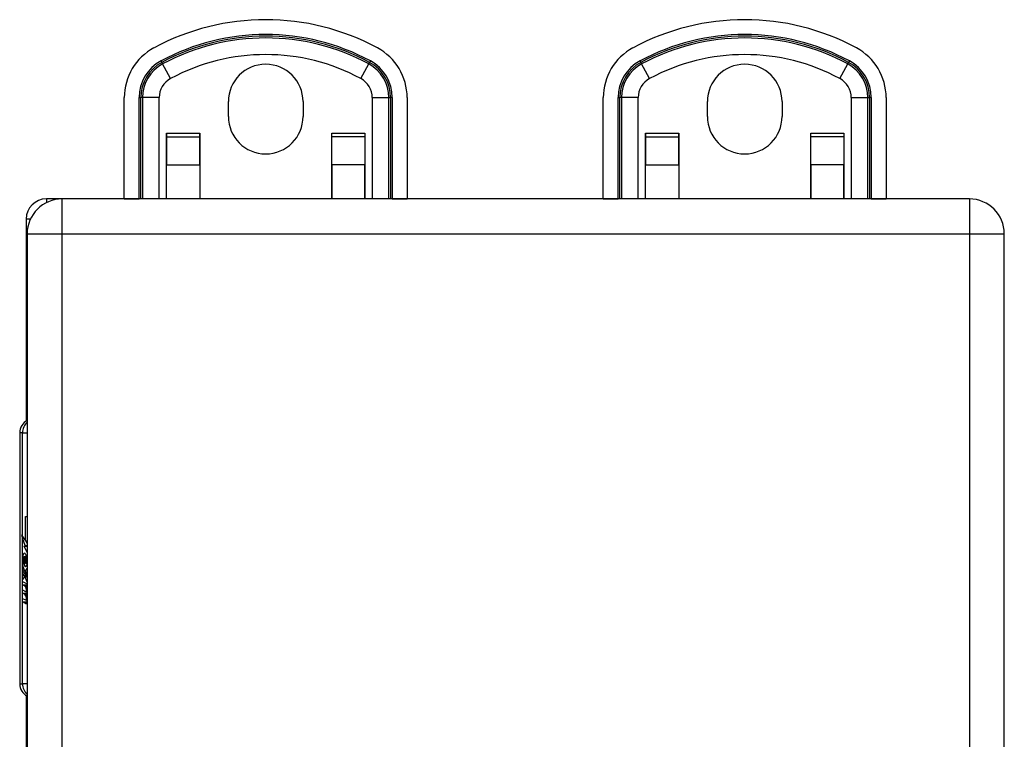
# Model space of a CAD drawing. Header units: inches. Extents: x 2.5 to 34.9, y 1.5 to 22.7.
# Tile 6 of 8: x 15.1 to 19.2, y 12.8 to 15.8. Entities that reach past the tile are written whole.
import ezdxf

# ---------------------------------------------------------------- set-up
doc = ezdxf.new("R2010")
doc.units = ezdxf.units.IN
doc.header["$MEASUREMENT"] = 0
doc.layers.add('Visible Edges(ANSI)', color=7, linetype='Continuous', lineweight=25)
doc.layers.add('Visible Tangent Edges(ANSI)', color=7, linetype='Continuous', lineweight=25)

msp = doc.modelspace()

# ---------------------------------------------------------------- linework, layer by layer
at = {"layer": 'Visible Edges(ANSI)'}
for p, q in [((15.5134, 15.041), (15.5134, 15.4636)), ((16.6945, 15.4636), (16.6945, 15.041)), ((17.5134, 15.041), (17.5134, 15.4636)), ((18.6945, 15.4636), (18.6945, 15.041)), ((15.948, 15.3849), (15.948, 15.4469)), ((16.26, 15.4469), (16.26, 15.3849)), ((17.948, 15.3849), (17.948, 15.4469)), ((18.26, 15.4469), (18.26, 15.3849)), ((15.6902, 15.0409), (15.6902, 15.3159)), ((15.6902, 15.3159), (15.6903, 15.3159)), ((15.6903, 15.3159), (15.6903, 15.3001)), ((15.6903, 15.3001), (15.6903, 15.1833)), ((15.8283, 15.3001), (15.8283, 15.3159)), ((15.8283, 15.3159), (15.8284, 15.3159)), ((15.8283, 15.1833), (15.8283, 15.3001)), ((15.8284, 15.3159), (15.8284, 15.0409)), ((16.3795, 15.3159), (16.3796, 15.3159)), ((16.3795, 15.0409), (16.3795, 15.3159)), ((16.3796, 15.3001), (16.3796, 15.3159)), ((16.3796, 15.1833), (16.3796, 15.3001)), ((16.5176, 15.3159), (16.5177, 15.3159)), ((16.5176, 15.3159), (16.5176, 15.3001)), ((16.5176, 15.3001), (16.5176, 15.1833)), ((16.5177, 15.3159), (16.5177, 15.0409)), ((17.6902, 15.0409), (17.6902, 15.3159)), ((17.6902, 15.3159), (17.6903, 15.3159)), ((17.6903, 15.3159), (17.6903, 15.3001)), ((17.6903, 15.3001), (17.6903, 15.1833)), ((17.8283, 15.3001), (17.8283, 15.3159)), ((17.8283, 15.3159), (17.8284, 15.3159)), ((17.8283, 15.1833), (17.8283, 15.3001)), ((17.8284, 15.3159), (17.8284, 15.0409)), ((18.3795, 15.3159), (18.3796, 15.3159)), ((18.3795, 15.0409), (18.3795, 15.3159)), ((18.3796, 15.3001), (18.3796, 15.3159)), ((18.3796, 15.1833), (18.3796, 15.3001)), ((18.5176, 15.3159), (18.5177, 15.3159)), ((18.5176, 15.3159), (18.5176, 15.3001)), ((18.5176, 15.3001), (18.5176, 15.1833)), ((18.5177, 15.3159), (18.5177, 15.0409)), ((15.6903, 15.0409), (15.6903, 15.1833)), ((15.8283, 15.1833), (15.8283, 15.0409)), ((16.3796, 15.1833), (16.3796, 15.0409)), ((16.5176, 15.0409), (16.5176, 15.1833)), ((17.6903, 15.0409), (17.6903, 15.1833)), ((17.8283, 15.1833), (17.8283, 15.0409)), ((18.3796, 15.1833), (18.3796, 15.0409)), ((18.5176, 15.0409), (18.5176, 15.1833)), ((15.2539, 15.0409), (15.188, 15.0409)), ((19.0419, 15.0409), (15.2539, 15.0409)), ((15.5134, 15.0409), (15.5134, 15.041)), ((15.5753, 15.0409), (15.5753, 15.041)), ((16.6326, 15.041), (16.6326, 15.0409)), ((16.6945, 15.041), (16.6945, 15.0409)), ((17.5134, 15.0409), (17.5134, 15.041)), ((17.5753, 15.0409), (17.5753, 15.041)), ((18.6326, 15.041), (18.6326, 15.0409)), ((18.6945, 15.041), (18.6945, 15.0409)), ((15.104, 14.9569), (15.104, 14.1143)), ((15.1079, 14.8949), (15.1079, 9.1869)), ((15.1079, 14.8949), (15.1079, 14.8949)), ((19.1879, 9.1869), (19.1879, 14.8949)), ((15.0768, 14.0645), (15.0768, 13.0173)), ((15.1007, 13.7155), (15.1079, 13.7155)), ((15.1007, 13.6137), (15.1007, 13.7155)), ((15.0886, 13.632), (15.1007, 13.6137)), ((15.1001, 13.5937), (15.0886, 13.6256)), ((15.1007, 13.6137), (15.1079, 13.6137)), ((15.1019, 13.6119), (15.1079, 13.6027)), ((15.1079, 13.6119), (15.1019, 13.6119)), ((15.095, 13.5916), (15.1001, 13.5937)), ((15.095, 13.5916), (15.1079, 13.5916)), ((15.1079, 13.5648), (15.095, 13.5916)), ((15.1001, 13.5937), (15.1079, 13.5937)), ((15.0963, 13.548), (15.1062, 13.548)), ((15.0972, 13.5476), (15.1063, 13.5476)), ((15.0972, 13.5092), (15.0972, 13.5476)), ((15.1005, 13.546), (15.1068, 13.546)), ((15.1005, 13.546), (15.1005, 13.5208)), ((15.1067, 13.5513), (15.1079, 13.5534)), ((15.1067, 13.5513), (15.1079, 13.5513)), ((15.0887, 13.5104), (15.0987, 13.4846)), ((15.0887, 13.4934), (15.0887, 13.5104)), ((15.0887, 13.4934), (15.0953, 13.4934)), ((15.0957, 13.4793), (15.0887, 13.4934)), ((15.0929, 13.5161), (15.0897, 13.5161)), ((15.0972, 13.5092), (15.1054, 13.5092)), ((15.0987, 13.4846), (15.1079, 13.4985)), ((15.0987, 13.4846), (15.1079, 13.4846)), ((15.1021, 13.5196), (15.1079, 13.5196)), ((15.0887, 13.4689), (15.0957, 13.4767)), ((15.0887, 13.4689), (15.1031, 13.4689)), ((15.0887, 13.4519), (15.0887, 13.4689)), ((15.0988, 13.466), (15.0887, 13.4519)), ((15.0887, 13.4446), (15.1079, 13.4347)), ((15.0887, 13.4308), (15.0887, 13.4446)), ((15.0957, 13.4793), (15.106, 13.4793)), ((15.0957, 13.4767), (15.0957, 13.4793)), ((15.0957, 13.4767), (15.104, 13.4767)), ((15.0988, 13.466), (15.1044, 13.466)), ((15.1079, 13.4417), (15.0988, 13.466)), ((15.1079, 13.4816), (15.1017, 13.4739)), ((15.1017, 13.4739), (15.1017, 13.4717)), ((15.1017, 13.4717), (15.1079, 13.4586)), ((15.103, 13.4717), (15.1079, 13.4778)), ((15.1079, 13.4717), (15.103, 13.4717)), ((15.1056, 13.4673), (15.1079, 13.4673)), ((15.1079, 13.4625), (15.1056, 13.4673)), ((15.0887, 13.4308), (15.1072, 13.4308)), ((15.0968, 13.4266), (15.0887, 13.4308)), ((15.0887, 13.409), (15.1011, 13.4026)), ((15.0887, 13.3952), (15.0887, 13.409)), ((15.1019, 13.4024), (15.1079, 13.4024)), ((15.1049, 13.4235), (15.1049, 13.4204)), ((15.1049, 13.4235), (15.1079, 13.4235)), ((15.1079, 13.4227), (15.1049, 13.4235)), ((15.1071, 13.4194), (15.1079, 13.4192)), ((15.1072, 13.4351), (15.1072, 13.4308)), ((15.1072, 13.4308), (15.1079, 13.4304)), ((15.1072, 13.4024), (15.1072, 13.3952)), ((15.0887, 13.3952), (15.1072, 13.3952)), ((15.0968, 13.391), (15.0887, 13.3952)), ((15.0887, 13.3738), (15.1011, 13.3674)), ((15.0887, 13.3599), (15.0887, 13.3738)), ((15.0968, 13.391), (15.1076, 13.391)), ((15.1019, 13.3672), (15.1079, 13.3672)), ((15.1028, 13.3845), (15.1056, 13.3845)), ((15.1072, 13.3952), (15.1079, 13.3948)), ((15.1072, 13.3672), (15.1072, 13.3599)), ((15.0887, 13.3599), (15.1072, 13.3599)), ((15.101, 13.3529), (15.0887, 13.3599)), ((15.1072, 13.3599), (15.1079, 13.3595)), ((15.104, 12.9676), (15.104, 11.1143))]:
    msp.add_line(p, q, dxfattribs=at)
for centre, radius, start, end in [((16.104, 14.805), 0.984, 61.7058, 118.2942), ((18.104, 14.805), 0.984, 61.7058, 118.2942), ((15.7494, 15.4636), 0.236, 118.2942, 180), ((16.4585, 15.4636), 0.236, 0, 61.7058), ((17.7494, 15.4636), 0.236, 118.2942, 180), ((18.4585, 15.4636), 0.236, 0, 61.7058), ((16.104, 15.4469), 0.156, 0, 180), ((18.104, 15.4469), 0.156, 0, 180), ((16.104, 15.3849), 0.156, 180, 0), ((18.104, 15.3849), 0.156, 180, 0), ((15.188, 14.9569), 0.084, 90, 180), ((15.2539, 14.8949), 0.146, 90, 180), ((19.0419, 14.8949), 0.146, 0, 90), ((15.1358, 14.0645), 0.0591, 118.2119, 180), ((15.1358, 13.0173), 0.0591, 180, 241.7881)]:
    msp.add_arc(centre, radius, start, end, dxfattribs=at)
for centre, major_axis, ratio, start_param, end_param in [((15.2736, 13.6256), (0.1689, -0.145), 0.69742, 3.954564, 4.030117), ((15.2736, 13.632), (-0.1957, 0.0452), 0.469835, 0.381703, 0.457256), ((15.1105, 13.5351), (0, 0.0637), 0.34202, 1.4235, 1.873336), ((15.0959, 13.5414), (0, 0.0207), 0.34202, 6.223227, 7.706685), ((15.1031, 13.5285), (0, -0.0322), 0.34202, 4.270443, 5.106151), ((15.0963, 13.5379), (0, 0.0101), 0.34202, 5.995661, 7.412036), ((15.0955, 13.5204), (0, 0.0418), 0.34202, 5.483273, 6.223227), ((15.0997, 13.5285), (0, 0.0176), 0.34202, 5.050628, 6.160969), ((15.1017, 13.5306), (0, 0.0115), 0.34202, 4.034593, 5.050628), ((15.0981, 13.5276), (0, -0.0314), 0.34202, 1.983582, 2.341681), ((15.0981, 13.5276), (0, 0.0346), 0.34202, 5.305041, 5.465997), ((15.1013, 13.5363), (0, -0.0296), 0.34202, 5.867021, 6.69935), ((15.1021, 13.5296), (0, -0.01), 0.34202, 5.784976, 7.176186), ((15.1032, 13.5238), (0, -0.016), 0.34202, 0.416165, 1.032695), ((15.0939, 13.3785), (0, 0.0488), 0.34202, 5.717685, 6.108652), ((15.1019, 13.4154), (0, -0.0129), 0.34202, 6.108652, 6.694335), ((15.1004, 13.4086), (0, 0.0132), 0.34202, 4.817632, 5.717685), ((15.1028, 13.4093), (0, 0.0063), 0.34202, 3.552742, 4.817632), ((15.1002, 13.3992), (0, -0.0252), 0.34202, 2.046589, 2.572814), ((15.1012, 13.4011), (0, 0.0252), 0.34202, 5.396304, 5.525449), ((15.0941, 13.3428), (0, 0.0488), 0.34202, 5.734426, 6.123063), ((15.1019, 13.3801), (0, -0.0129), 0.34202, 6.108516, 6.694188), ((15.1004, 13.3733), (0, 0.0132), 0.34202, 4.818901, 5.717844), ((15.1028, 13.374), (0, 0.0063), 0.34202, 3.552596, 4.818901), ((15.1033, 13.4178), (0, -0.0302), 0.34202, 0.063127, 0.29658), ((15.1, 13.3644), (0, -0.0258), 0.34202, 2.041005, 2.686948), ((15.1052, 13.399), (0, -0.0106), 0.34202, 0.29658, 0.828674), ((15.103, 13.3826), (0, -0.0302), 0.34202, 6.091199, 6.605631), ((15.1051, 13.3644), (0, -0.011), 0.34202, 0.322446, 0.842343)]:
    msp.add_ellipse(centre, major_axis=major_axis, ratio=ratio, start_param=start_param, end_param=end_param, dxfattribs=at)
at = {"layer": 'Visible Tangent Edges(ANSI)'}
for p, q in [((15.6669, 15.6169), (15.6702, 15.6107)), ((15.6736, 15.6043), (15.6702, 15.6107)), ((15.7066, 15.543), (15.6736, 15.6043)), ((16.5013, 15.543), (16.5343, 15.6043)), ((16.5343, 15.6043), (16.5377, 15.6107)), ((16.541, 15.6169), (16.5377, 15.6107)), ((17.6669, 15.6169), (17.6702, 15.6107)), ((17.6736, 15.6043), (17.6702, 15.6107)), ((17.7066, 15.543), (17.6736, 15.6043)), ((18.5013, 15.543), (18.5343, 15.6043)), ((18.5343, 15.6043), (18.5377, 15.6107)), ((18.541, 15.6169), (18.5377, 15.6107)), ((15.5753, 15.4636), (15.5823, 15.4636)), ((15.5753, 15.041), (15.5753, 15.4636)), ((15.5823, 15.0409), (15.5823, 15.4636)), ((15.5896, 15.4636), (15.5823, 15.4636)), ((15.6592, 15.4636), (15.5896, 15.4636)), ((15.5896, 15.4636), (15.5896, 15.0409)), ((15.6592, 15.0409), (15.6592, 15.4636)), ((16.5487, 15.4636), (16.5487, 15.0409)), ((16.5487, 15.4636), (16.6183, 15.4636)), ((16.6183, 15.0409), (16.6183, 15.4636)), ((16.6183, 15.4636), (16.6256, 15.4636)), ((16.6326, 15.4636), (16.6256, 15.4636)), ((16.6256, 15.4636), (16.6256, 15.0409)), ((16.6326, 15.4636), (16.6326, 15.041)), ((17.5753, 15.4636), (17.5823, 15.4636)), ((17.5753, 15.041), (17.5753, 15.4636)), ((17.5823, 15.0409), (17.5823, 15.4636)), ((17.5896, 15.4636), (17.5823, 15.4636)), ((17.6592, 15.4636), (17.5896, 15.4636)), ((17.5896, 15.4636), (17.5896, 15.0409)), ((17.6592, 15.0409), (17.6592, 15.4636)), ((18.5487, 15.4636), (18.5487, 15.0409)), ((18.5487, 15.4636), (18.6183, 15.4636)), ((18.6183, 15.0409), (18.6183, 15.4636)), ((18.6183, 15.4636), (18.6256, 15.4636)), ((18.6326, 15.4636), (18.6256, 15.4636)), ((18.6256, 15.4636), (18.6256, 15.0409)), ((18.6326, 15.4636), (18.6326, 15.041)), ((15.6903, 15.3159), (15.8283, 15.3159)), ((15.6903, 15.3001), (15.8283, 15.3001)), ((16.3796, 15.3159), (16.5176, 15.3159)), ((16.5176, 15.3001), (16.3796, 15.3001)), ((17.6903, 15.3159), (17.8283, 15.3159)), ((17.6903, 15.3001), (17.8283, 15.3001)), ((18.3796, 15.3159), (18.5176, 15.3159)), ((18.5176, 15.3001), (18.3796, 15.3001)), ((15.6903, 15.1833), (15.8283, 15.1833)), ((16.5176, 15.1833), (16.3796, 15.1833)), ((17.6903, 15.1833), (17.8283, 15.1833)), ((18.5176, 15.1833), (18.3796, 15.1833)), ((15.188, 15.0409), (15.188, 15.0252)), ((15.2539, 14.8949), (15.2539, 15.0409)), ((15.5134, 15.041), (15.5753, 15.041)), ((16.6326, 15.041), (16.6945, 15.041)), ((17.5134, 15.041), (17.5753, 15.041)), ((18.6326, 15.041), (18.6945, 15.041)), ((19.0419, 15.0409), (19.0419, 14.8949)), ((15.1217, 14.9569), (15.104, 14.9569)), ((15.1079, 14.8949), (15.2539, 14.8949)), ((15.2539, 14.8949), (19.0419, 14.8949)), ((15.2539, 9.1869), (15.2539, 14.8949)), ((19.0419, 14.8949), (19.1879, 14.8949)), ((19.0419, 14.8949), (19.0419, 9.1869)), ((15.0886, 14.0645), (15.0768, 14.0645)), ((15.0886, 13.632), (15.0886, 14.0645)), ((15.0886, 14.0645), (15.1079, 14.0645)), ((15.0886, 13.0173), (15.0886, 13.6256)), ((15.0889, 13.5445), (15.0936, 13.5445)), ((15.1054, 13.5344), (15.1079, 13.5344)), ((15.1048, 13.5234), (15.1079, 13.5234)), ((15.0968, 13.4266), (15.1079, 13.4266)), ((15.1028, 13.4197), (15.1052, 13.4197)), ((15.1036, 13.4035), (15.1079, 13.4035)), ((15.1049, 13.41), (15.1079, 13.41)), ((15.1036, 13.3683), (15.1079, 13.3683)), ((15.1049, 13.3747), (15.1079, 13.3747)), ((15.101, 13.3529), (15.105, 13.3529)), ((15.0768, 13.0173), (15.0886, 13.0173)), ((15.1079, 13.0173), (15.0886, 13.0173))]:
    msp.add_line(p, q, dxfattribs=at)
for centre, radius, start, end in [((16.104, 14.805), 0.9221, 61.7058, 118.2942), ((16.104, 14.805), 0.9151, 61.7058, 118.2942), ((16.104, 14.805), 0.9078, 61.7058, 118.2942), ((18.104, 14.805), 0.9221, 61.7058, 118.2942), ((18.104, 14.805), 0.9151, 61.7058, 118.2942), ((18.104, 14.805), 0.9078, 61.7058, 118.2942), ((16.104, 14.805), 0.8382, 61.7058, 118.2942), ((18.104, 14.805), 0.8382, 61.7058, 118.2942), ((15.7494, 15.4636), 0.1741, 118.2942, 180), ((15.7494, 15.4636), 0.1671, 118.2942, 180), ((15.7494, 15.4636), 0.1598, 118.2942, 180), ((16.4585, 15.4636), 0.1598, 0, 61.7058), ((16.4585, 15.4636), 0.1671, 0, 61.7058), ((16.4585, 15.4636), 0.1741, 0, 61.7058), ((17.7494, 15.4636), 0.1741, 118.2942, 180), ((17.7494, 15.4636), 0.1671, 118.2942, 180), ((17.7494, 15.4636), 0.1598, 118.2942, 180), ((18.4585, 15.4636), 0.1598, 0, 61.7058), ((18.4585, 15.4636), 0.1671, 0, 61.7058), ((18.4585, 15.4636), 0.1741, 0, 61.7058), ((15.7494, 15.4636), 0.0902, 118.2942, 180), ((16.4585, 15.4636), 0.0902, 0, 61.7058), ((17.7494, 15.4636), 0.0902, 118.2942, 180), ((18.4585, 15.4636), 0.0902, 0, 61.7058)]:
    msp.add_arc(centre, radius, start, end, dxfattribs=at)
for centre, start_param, end_param in [((15.1441, 14.0645), 0.711302, 1.570796), ((15.1441, 13.0173), 1.570796, 2.430291)]:
    msp.add_ellipse(centre, major_axis=(0, 0.0591), ratio=0.939693, start_param=start_param, end_param=end_param, dxfattribs=at)

doc.saveas('drawing.dxf')
